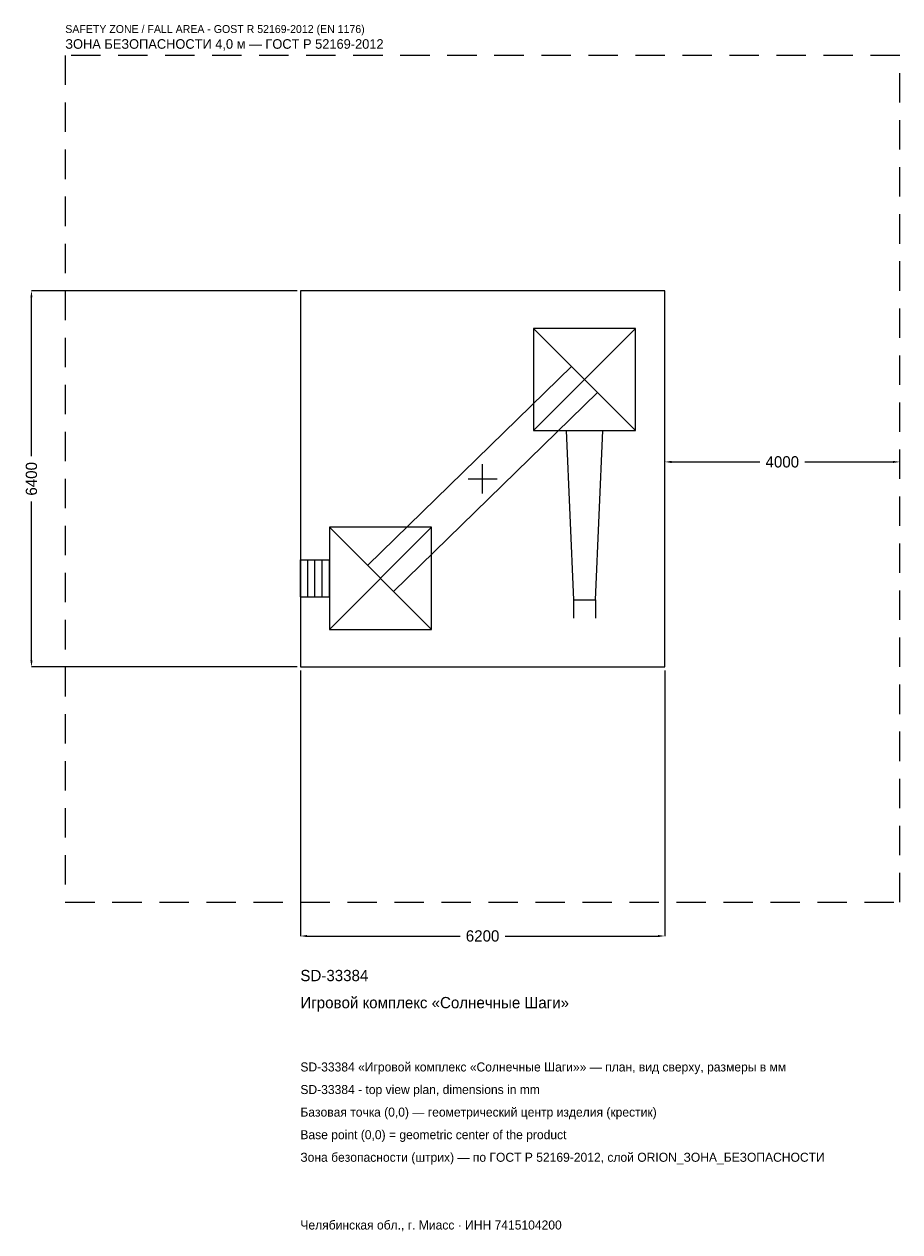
# Model space of a CAD drawing. Header units: metres. Extents: x -7800 to 7100, y -12808 to 7734.
import ezdxf

# ---------------------------------------------------------------- set-up
doc = ezdxf.new("R2010")
doc.units = ezdxf.units.M
doc.linetypes.add('DASHED', pattern=[800, 500, -300])
for name, color, linetype in [('ORION_ДАННЫЕ', 3, 'Continuous'), ('ORION_ЗОНА_БЕЗОПАСНОСТИ', 1, 'Continuous'), ('ORION_КОНТУР', 7, 'Continuous'), ('ORION_РАЗМЕРЫ', 8, 'Continuous')]:
    doc.layers.add(name, color=color, linetype=linetype)
doc.dimstyles.new('ORION', dxfattribs={"dimtxt": 192, "dimasz": 115.2, "dimexe": 1.25, "dimexo": 57.6, "dimtad": 1, "dimdec": 0, "dimcen": 2.5, "dimazin": 3, "dimtfac": 1, "dimtmove": 0, "dimatfit": 3, "dimarcsym": 0})

# ---------------------------------------------------------------- blocks, each defined once
blk = doc.blocks.new('_CLOSEDFILLED')
at = {"color": 0, "linetype": 'BYBLOCK'}
blk.add_solid([(-1, 0.16), (0, 0), (-1, -0.16)], dxfattribs=at)
blk = doc.blocks.new('*D1')
for p, q in [((-3100, -3257.6), (-3100, -7776)), ((3100, -3257.6), (3100, -7776)), ((-2984.8, -7776), (-384, -7776)), ((384, -7776), (2984.8, -7776))]:
    blk.add_line(p, q)
at = {"layer": 'Defpoints'}
for p in [(-3100, -3200), (3100, -3200), (-3100, -7776)]:
    blk.add_point(p, dxfattribs=at)
at = {"layer": 'ORION_РАЗМЕРЫ', "xscale": 115.19999999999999, "yscale": 115.19999999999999, "rotation": 180}
blk.add_blockref('_CLOSEDFILLED', (-3100, -7776), dxfattribs=at)
at = {"layer": 'ORION_РАЗМЕРЫ', "xscale": 115.19999999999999, "yscale": 115.19999999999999}
blk.add_blockref('_CLOSEDFILLED', (3100, -7776), dxfattribs=at)
at = {"layer": 'ORION_РАЗМЕРЫ', "insert": (0, -7776), "char_height": 192, "attachment_point": 5}
blk.add_mtext('6200', dxfattribs=at)
blk = doc.blocks.new('*D2')
for p, q in [((-3157.6, 3200), (-7676, 3200)), ((-7676, 384), (-7676, 3084.8)), ((-7676, -3084.8), (-7676, -384)), ((-3157.6, -3200), (-7676, -3200))]:
    blk.add_line(p, q)
at = {"layer": 'Defpoints'}
for p in [(-3100, 3200), (-7676, -3200), (-3100, -3200)]:
    blk.add_point(p, dxfattribs=at)
at = {"layer": 'ORION_РАЗМЕРЫ', "xscale": 115.19999999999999, "yscale": 115.19999999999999}
for p, rotation in [((-7676, 3200), 90), ((-7676, -3200), 270)]:
    blk.add_blockref('_CLOSEDFILLED', p, dxfattribs=dict(at, rotation=rotation))
at = {"layer": 'ORION_РАЗМЕРЫ', "insert": (-7676, 0), "char_height": 192, "attachment_point": 5, "rotation": 90}
blk.add_mtext('6400', dxfattribs=at)
blk = doc.blocks.new('*D3')
for p, q in [((3100, 57.6), (3100, 288)), ((3215.2, 288), (4716, 288)), ((5484, 288), (6984.8, 288)), ((7100, 57.6), (7100, 288))]:
    blk.add_line(p, q)
at = {"layer": 'Defpoints'}
for p in [(3100, 288), (3100, 0), (7100, 0)]:
    blk.add_point(p, dxfattribs=at)
at = {"layer": 'ORION_РАЗМЕРЫ', "xscale": 115.19999999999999, "yscale": 115.19999999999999, "rotation": 180}
blk.add_blockref('_CLOSEDFILLED', (3100, 288), dxfattribs=at)
at = {"layer": 'ORION_РАЗМЕРЫ', "xscale": 115.19999999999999, "yscale": 115.19999999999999}
blk.add_blockref('_CLOSEDFILLED', (7100, 288), dxfattribs=at)
at = {"layer": 'ORION_РАЗМЕРЫ', "insert": (5100, 288), "char_height": 192, "attachment_point": 5}
blk.add_mtext('4000', dxfattribs=at)
blk = doc.blocks.new('ОРИОН SD-33384 Игровой комплекс Солнечные Шаги')
at = {"layer": 'ORION_ЗОНА_БЕЗОПАСНОСТИ', "linetype": 'DASHED'}
blk.add_lwpolyline([(-7100, -7200), (7100, -7200), (7100, 7200), (-7100, 7200)], close=True, dxfattribs=at)
at = {"layer": 'ORION_КОНТУР'}
for p, q in [((868, 824), (2604, 2560)), ((868, 2560), (2604, 824)), ((-1954.1, -1468.2), (1517.9, 1915.8)), ((-1517.9, -1915.8), (1954.1, 1468.2)), ((-2604, -2560), (-868, -824)), ((-2604, -824), (-868, -2560)), ((-3100, -1379.5), (-2604, -1379.5)), ((-3100, -2004.5), (-3100, -1379.5)), ((-2976, -2004.5), (-2976, -1379.5)), ((-2852, -2004.5), (-2852, -1379.5)), ((-2728, -2004.5), (-2728, -1379.5)), ((-2604, -2004.5), (-2604, -1379.5)), ((-3100, -2004.5), (-2604, -2004.5)), ((1548.5, -2056), (1548.5, -2368.5)), ((1923.5, -2056), (1923.5, -2368.5))]:
    blk.add_line(p, q, dxfattribs=at)
for points in [[(-3100, -3200), (3100, -3200), (3100, 3200), (-3100, 3200)], [(868, 824), (2604, 824), (2604, 2560), (868, 2560)], [(-2604, -2560), (-868, -2560), (-868, -824), (-2604, -824)]]:
    blk.add_lwpolyline(points, close=True, dxfattribs=at)
blk.add_lwpolyline([(1423.5, 824), (1548.5, -2056), (1923.5, -2056), (2048.5, 824)], dxfattribs=at)
at = {"layer": 'ORION_РАЗМЕРЫ'}
for p, q in [((0, -248), (0, 248)), ((-248, 0), (248, 0))]:
    blk.add_line(p, q, dxfattribs=at)
at = {"layer": 'ORION_ДАННЫЕ'}
for tag, p in [('АРТИКУЛ', (-3100, -8544)), ('НАИМЕНОВАНИЕ', (-3100, -9004.8))]:
    blk.add_attdef(tag, p, '', height=192, dxfattribs=at)
at = {"layer": 'ORION_ДАННЫЕ', "flags": 1}
for tag, p in [('ПРОИЗВОДИТЕЛЬ', (-3100, -9465.6)), ('ТЕЛЕФОН', (-3100, -9926.4)), ('САЙТ', (-3100, -10848)), ('АДРЕС', (-3100, -11308.8)), ('РЕКВИЗИТЫ', (-3100, -11769.6)), ('ГАБАРИТЫ', (-3100, -12230.4)), ('ЗОНА_БЕЗОПАСНОСТИ', (-3100, -12691.2))]:
    blk.add_attdef(tag, p, '', height=192, dxfattribs=at)
at = {"layer": 'ORION_ЗОНА_БЕЗОПАСНОСТИ', "color": 1}
for s, height, p in [('SAFETY ZONE / FALL AREA - GOST R 52169-2012 (EN 1176)', 134.4, (-7100, 7584)), ('ЗОНА БЕЗОПАСНОСТИ 4,0 м — ГОСТ Р 52169-2012', 163.2, (-7100, 7315.2))]:
    blk.add_text(s, height=height, dxfattribs=at).set_placement(p)
at = {"layer": 'ORION_РАЗМЕРЫ'}
dim = blk.add_linear_dim(base=(-7676, -3200), p1=(-3100, -3200), p2=(-3100, 3200), angle=90, dimstyle='ORION', dxfattribs=at)
dim.commit()
dim.dimension.update_dxf_attribs({"geometry": '*D2', "text_midpoint": (-7676, 0)})
for base, p1, p2, picture, middle in [((3100, 288), (3100, 0), (7100, 0), '*D3', (5100, 288)), ((-3100, -7776), (-3100, -3200), (3100, -3200), '*D1', (0, -7776))]:
    dim = blk.add_linear_dim(base=base, p1=p1, p2=p2, dimstyle='ORION', dxfattribs=at)
    dim.commit()
    dim.dimension.update_dxf_attribs({"geometry": picture, "text_midpoint": middle})

msp = doc.modelspace()

# ---------------------------------------------------------------- block references
msp.add_blockref('ОРИОН SD-33384 Игровой комплекс Солнечные Шаги', (0, 0)).add_auto_attribs({'АРТИКУЛ': 'SD-33384', 'НАИМЕНОВАНИЕ': 'Игровой комплекс «Солнечные Шаги»'})

# ---------------------------------------------------------------- texts
at = {"layer": 'ORION_ДАННЫЕ', "color": 3}
for s, p in [('SD-33384 «Игровой комплекс «Солнечные Шаги»» — план, вид сверху, размеры в мм', (-3100, -10080)), ('SD-33384 - top view plan, dimensions in mm', (-3100, -10464)), ('Челябинская обл., г. Миасс · ИНН 7415104200', (-3100, -12768))]:
    msp.add_text(s, height=153.6, dxfattribs=at).set_placement(p)
at = {"layer": 'ORION_ДАННЫЕ', "color": 7}
for s, p in [('Базовая точка (0,0) — геометрический центр изделия (крестик)', (-3100, -10848)), ('Base point (0,0) = geometric center of the product', (-3100, -11232))]:
    msp.add_text(s, height=153.6, dxfattribs=at).set_placement(p)
at = {"layer": 'ORION_ДАННЫЕ', "color": 1}
msp.add_text('Зона безопасности (штрих) — по ГОСТ Р 52169-2012, слой ORION_ЗОНА_БЕЗОПАСНОСТИ', height=153.6, dxfattribs=at).set_placement((-3100, -11616))

doc.saveas('drawing.dxf')
